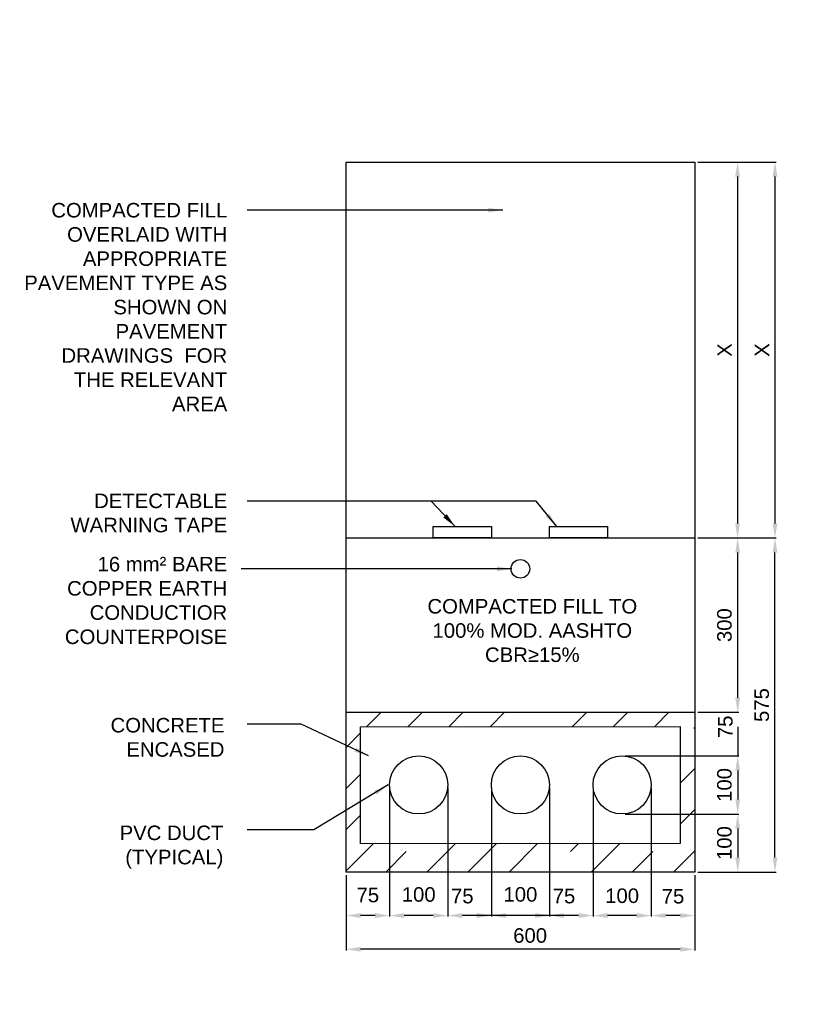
# Model space of a CAD drawing. Header units: metres. Extents: x -4024927 to 10167049, y -539908 to 13839353.
# Tile 33 of 211: x 1377990 to 1379335, y -176509 to -174815. Entities that reach past the tile are written whole.
import ezdxf

# ---------------------------------------------------------------- set-up
doc = ezdxf.new("R2010")
doc.units = ezdxf.units.M
doc.linetypes.add('CONTIUOUS', pattern=[0])
for name, color, linetype in [('B-3-E-AF09$0$e-anno-daro', 40, 'Continuous'), ('B-3-E-AF09$0$E-ANNO-T080', 2, 'Continuous'), ('B-3-E-AF09$0$E-DETL-DIM', 1, 'Continuous'), ('B-3-E-AF09$0$E-DETL-PATT', 10, 'Continuous'), ('B-3-E-AF09$0$EL2', 2, 'Continuous'), ('B-3-E-AF09$0$EL4', 4, 'Continuous'), ('B-3-E-AF09$0$EL7', 7, 'Continuous'), ('EL-AGLI-EQUP-PAPI-N-RefEdit0', 1, 'CONTIUOUS')]:
    doc.layers.add(name, color=color, linetype=linetype)
doc.styles.add('Arial', font='arial.ttf')
doc.styles.add('B-3-E-AF09$0$L100', font='arial.ttf')
doc.dimstyles.new('B-3-E-AF09$0$E-DETAIL', dxfattribs={"dimtxt": 200, "dimasz": 175, "dimexe": 0.18, "dimexo": 0.5, "dimgap": 50, "dimtad": 1, "dimdec": 0, "dimlfac": 0.1, "dimzin": 0, "dimdsep": 46, "dimtxsty": 'B-3-E-AF09$0$L100', "dimcen": 0, "dimadec": 0, "dimazin": 0, "dimtfac": 1, "dimtdec": 0, "dimtofl": 0, "dimtmove": 2, "dimatfit": 3, "dimfxl": 1, "dimtolj": 1, "dimtzin": 0, "dimarcsym": 0})

# ---------------------------------------------------------------- blocks, each defined once
blk = doc.blocks.new('*D1166')
at = {"layer": 'B-3-E-AF09$0$E-DETL-DIM', "color": 2, "linetype": 'Continuous', "lineweight": -2, "transparency": 16777216}
for p, q in [((1379156.5, -175706.9), (1379227.1, -175706.9)), ((1379225.3, -175981.9), (1379225.3, -175731.9)), ((1379156.5, -176006.9), (1379227.1, -176006.9))]:
    blk.add_line(p, q, dxfattribs=at)
at = {"layer": 'B-3-E-AF09$0$E-DETL-DIM', "color": 2, "linetype": 'Continuous', "transparency": 16777216}
for points in [[(1379221.2, -175731.9), (1379229.5, -175731.9), (1379225.3, -175706.9)], [(1379221.2, -175981.9), (1379229.5, -175981.9), (1379225.3, -176006.9)]]:
    blk.add_solid(points, dxfattribs=at)
at = {"layer": 'Defpoints', "color": 0, "linetype": 'Continuous', "transparency": 16777216}
for p in [(1379151.5, -175706.9, 132.2), (1379225.3, -175706.9), (1379151.5, -176006.9, 132.2)]:
    blk.add_point(p, dxfattribs=at)
at = {"layer": 'B-3-E-AF09$0$E-DETL-DIM', "color": 2, "linetype": 'Continuous', "transparency": 16777216, "insert": (1379202.6, -175856.9), "char_height": 25, "attachment_point": 5, "rotation": 90, "style": 'Arial'}
blk.add_mtext('\\A1;300', dxfattribs=at)
blk = doc.blocks.new('*D1167')
at = {"layer": 'B-3-E-AF09$0$E-DETL-DIM', "color": 2, "linetype": 'Continuous', "lineweight": -2, "transparency": 16777216}
for p, q in [((1378626.5, -176136.9), (1378626.5, -176358.5)), ((1378551.5, -176286.9), (1378551.5, -176358.5)), ((1378601.5, -176356.7), (1378576.5, -176356.7))]:
    blk.add_line(p, q, dxfattribs=at)
at = {"layer": 'B-3-E-AF09$0$E-DETL-DIM', "color": 2, "linetype": 'Continuous', "transparency": 16777216}
for points in [[(1378576.5, -176352.5), (1378576.5, -176360.8), (1378551.5, -176356.7)], [(1378601.5, -176352.5), (1378601.5, -176360.8), (1378626.5, -176356.7)]]:
    blk.add_solid(points, dxfattribs=at)
at = {"layer": 'Defpoints', "color": 0, "linetype": 'Continuous', "transparency": 16777216}
for p in [(1378626.5, -176131.9), (1378551.5, -176281.9), (1378551.5, -176356.7)]:
    blk.add_point(p, dxfattribs=at)
at = {"layer": 'B-3-E-AF09$0$E-DETL-DIM', "color": 2, "linetype": 'Continuous', "transparency": 16777216, "insert": (1378589, -176321.5), "char_height": 25, "attachment_point": 5, "style": 'Arial'}
blk.add_mtext('\\A1;75', dxfattribs=at)
blk = doc.blocks.new('*D1168')
at = {"layer": 'B-3-E-AF09$0$E-DETL-DIM', "color": 2, "linetype": 'Continuous', "lineweight": -2, "transparency": 16777216}
for p, q in [((1378801.5, -176136.9), (1378801.5, -176358.4)), ((1378901.5, -176136.9), (1378901.5, -176358.4)), ((1378876.5, -176356.6), (1378826.5, -176356.6))]:
    blk.add_line(p, q, dxfattribs=at)
at = {"layer": 'B-3-E-AF09$0$E-DETL-DIM', "color": 2, "linetype": 'Continuous', "transparency": 16777216}
for points in [[(1378826.5, -176352.5), (1378826.5, -176360.8), (1378801.5, -176356.6)], [(1378876.5, -176352.5), (1378876.5, -176360.8), (1378901.5, -176356.6)]]:
    blk.add_solid(points, dxfattribs=at)
at = {"layer": 'Defpoints', "color": 0, "linetype": 'Continuous', "transparency": 16777216}
for p in [(1378801.5, -176131.9, 132.2), (1378901.5, -176131.9, 132.2), (1378801.5, -176356.6)]:
    blk.add_point(p, dxfattribs=at)
at = {"layer": 'B-3-E-AF09$0$E-DETL-DIM', "color": 2, "linetype": 'Continuous', "transparency": 16777216, "insert": (1378851.5, -176320.4), "char_height": 25, "attachment_point": 5, "style": 'Arial'}
blk.add_mtext('\\A1;100', dxfattribs=at)
blk = doc.blocks.new('*D1169')
at = {"layer": 'B-3-E-AF09$0$E-DETL-DIM', "color": 2, "linetype": 'Continuous', "lineweight": -2, "transparency": 16777216}
for p, q in [((1378901.5, -176136.9), (1378901.5, -176358.4)), ((1378976.5, -176136.9), (1378976.5, -176358.4)), ((1378951.5, -176356.6), (1378926.5, -176356.6))]:
    blk.add_line(p, q, dxfattribs=at)
at = {"layer": 'B-3-E-AF09$0$E-DETL-DIM', "color": 2, "linetype": 'Continuous', "transparency": 16777216}
for points in [[(1378926.5, -176352.5), (1378926.5, -176360.8), (1378901.5, -176356.6)], [(1378951.5, -176352.5), (1378951.5, -176360.8), (1378976.5, -176356.6)]]:
    blk.add_solid(points, dxfattribs=at)
at = {"layer": 'Defpoints', "color": 0, "linetype": 'Continuous', "transparency": 16777216}
for p in [(1378901.5, -176131.9, 132.2), (1378976.5, -176131.9, 264.4), (1378901.5, -176356.6)]:
    blk.add_point(p, dxfattribs=at)
at = {"layer": 'B-3-E-AF09$0$E-DETL-DIM', "color": 2, "linetype": 'Continuous', "transparency": 16777216, "insert": (1378926.5, -176323.3), "char_height": 25, "attachment_point": 5, "style": 'Arial'}
blk.add_mtext('\\A1;75', dxfattribs=at)
blk = doc.blocks.new('*D1170')
at = {"layer": 'B-3-E-AF09$0$E-DETL-DIM', "color": 2, "linetype": 'Continuous', "lineweight": -2, "transparency": 16777216}
for p, q in [((1379225.4, -175981.9), (1379225.4, -175956.9)), ((1379156.5, -176006.9), (1379227.2, -176006.9)), ((1379031.5, -176081.9), (1379227.2, -176081.9)), ((1379225.4, -176106.9), (1379225.4, -176131.9))]:
    blk.add_line(p, q, dxfattribs=at)
at = {"layer": 'B-3-E-AF09$0$E-DETL-DIM', "color": 2, "linetype": 'Continuous', "transparency": 16777216}
for points in [[(1379221.2, -175981.9), (1379229.5, -175981.9), (1379225.4, -176006.9)], [(1379221.2, -176106.9), (1379229.5, -176106.9), (1379225.4, -176081.9)]]:
    blk.add_solid(points, dxfattribs=at)
at = {"layer": 'Defpoints', "color": 0, "linetype": 'Continuous', "transparency": 16777216}
for p in [(1379151.5, -176006.9), (1379225.4, -176006.9), (1379026.5, -176081.9, 132.2)]:
    blk.add_point(p, dxfattribs=at)
at = {"layer": 'B-3-E-AF09$0$E-DETL-DIM', "color": 2, "linetype": 'Continuous', "transparency": 16777216, "insert": (1379204.2, -176031.9), "char_height": 25, "attachment_point": 5, "rotation": 90, "style": 'Arial'}
blk.add_mtext('\\A1;75', dxfattribs=at)
blk = doc.blocks.new('*D1171')
at = {"layer": 'B-3-E-AF09$0$E-DETL-DIM', "color": 2, "linetype": 'Continuous', "lineweight": -2, "transparency": 16777216}
for p, q in [((1378976.5, -176136.9), (1378976.5, -176358.5)), ((1379076.5, -176136.9), (1379076.5, -176358.5)), ((1379051.5, -176356.7), (1379001.5, -176356.7))]:
    blk.add_line(p, q, dxfattribs=at)
at = {"layer": 'B-3-E-AF09$0$E-DETL-DIM', "color": 2, "linetype": 'Continuous', "transparency": 16777216}
for points in [[(1379001.5, -176352.5), (1379001.5, -176360.9), (1378976.5, -176356.7)], [(1379051.5, -176352.5), (1379051.5, -176360.9), (1379076.5, -176356.7)]]:
    blk.add_solid(points, dxfattribs=at)
at = {"layer": 'Defpoints', "color": 0, "linetype": 'Continuous', "transparency": 16777216}
for p in [(1378976.5, -176131.9, 132.2), (1379076.5, -176131.9), (1378976.5, -176356.7)]:
    blk.add_point(p, dxfattribs=at)
at = {"layer": 'B-3-E-AF09$0$E-DETL-DIM', "color": 2, "linetype": 'Continuous', "transparency": 16777216, "insert": (1379026.5, -176322.7), "char_height": 25, "attachment_point": 5, "style": 'Arial'}
blk.add_mtext('\\A1;100', dxfattribs=at)
blk = doc.blocks.new('*D1172')
at = {"layer": 'B-3-E-AF09$0$E-DETL-DIM', "color": 2, "linetype": 'Continuous', "lineweight": -2, "transparency": 16777216}
for p, q in [((1379076.5, -176136.9), (1379076.5, -176358.5)), ((1379151.6, -176286.9), (1379151.6, -176358.5)), ((1379126.6, -176356.7), (1379101.5, -176356.7))]:
    blk.add_line(p, q, dxfattribs=at)
at = {"layer": 'B-3-E-AF09$0$E-DETL-DIM', "color": 2, "linetype": 'Continuous', "transparency": 16777216}
for points in [[(1379101.5, -176352.5), (1379101.5, -176360.9), (1379076.5, -176356.7)], [(1379126.6, -176352.5), (1379126.6, -176360.9), (1379151.6, -176356.7)]]:
    blk.add_solid(points, dxfattribs=at)
at = {"layer": 'Defpoints', "color": 0, "linetype": 'Continuous', "transparency": 16777216}
for p in [(1379076.5, -176131.9, 132.2), (1379151.6, -176281.9), (1379076.5, -176356.7)]:
    blk.add_point(p, dxfattribs=at)
at = {"layer": 'B-3-E-AF09$0$E-DETL-DIM', "color": 2, "linetype": 'Continuous', "transparency": 16777216, "insert": (1379114, -176323.6), "char_height": 25, "attachment_point": 5, "style": 'Arial'}
blk.add_mtext('\\A1;75', dxfattribs=at)
blk = doc.blocks.new('*D1173')
at = {"layer": 'B-3-E-AF09$0$E-DETL-DIM', "color": 2, "linetype": 'Continuous', "lineweight": -2, "transparency": 16777216}
for p, q in [((1379227.5, -175059.9), (1379291.3, -175059.9)), ((1379289.5, -175084.9), (1379289.5, -175681.9)), ((1379220.5, -175706.9), (1379291.3, -175706.9))]:
    blk.add_line(p, q, dxfattribs=at)
at = {"layer": 'B-3-E-AF09$0$E-DETL-DIM', "color": 2, "linetype": 'Continuous', "transparency": 16777216}
for points in [[(1379285.4, -175084.9), (1379293.7, -175084.9), (1379289.5, -175059.9)], [(1379285.4, -175681.9), (1379293.7, -175681.9), (1379289.5, -175706.9)]]:
    blk.add_solid(points, dxfattribs=at)
at = {"layer": 'Defpoints', "color": 0, "linetype": 'Continuous', "transparency": 16777216}
for p in [(1379222.5, -175059.9), (1379215.5, -175706.9), (1379289.5, -175706.9)]:
    blk.add_point(p, dxfattribs=at)
at = {"layer": 'B-3-E-AF09$0$E-DETL-DIM', "color": 2, "linetype": 'Continuous', "transparency": 16777216, "insert": (1379267, -175383.4), "char_height": 25, "attachment_point": 5, "rotation": 90, "style": 'Arial'}
blk.add_mtext('\\A1;X', dxfattribs=at)
blk = doc.blocks.new('*D1103')
at = {"layer": 'B-3-E-AF09$0$E-DETL-DIM', "color": 2, "linetype": 'Continuous', "lineweight": -2, "transparency": 16777216}
for p, q in [((1379156.5, -175059.9), (1379226.9, -175059.9)), ((1379225.1, -175084.9), (1379225.1, -175681.9)), ((1379156.6, -175706.9), (1379226.9, -175706.9))]:
    blk.add_line(p, q, dxfattribs=at)
at = {"layer": 'B-3-E-AF09$0$E-DETL-DIM', "color": 2, "linetype": 'Continuous', "transparency": 16777216}
for points in [[(1379220.9, -175084.9), (1379229.2, -175084.9), (1379225.1, -175059.9)], [(1379220.9, -175681.9), (1379229.2, -175681.9), (1379225.1, -175706.9)]]:
    blk.add_solid(points, dxfattribs=at)
at = {"layer": 'Defpoints', "color": 0, "linetype": 'Continuous', "transparency": 16777216}
for p in [(1379151.5, -175059.9, 97.2), (1379151.6, -175706.9), (1379225.1, -175706.9)]:
    blk.add_point(p, dxfattribs=at)
at = {"layer": 'B-3-E-AF09$0$E-DETL-DIM', "color": 2, "linetype": 'Continuous', "transparency": 16777216, "insert": (1379202.6, -175383.4), "char_height": 25, "attachment_point": 5, "rotation": 90, "style": 'Arial'}
blk.add_mtext('\\A1;X', dxfattribs=at)
blk = doc.blocks.new('*D1104')
at = {"layer": 'B-3-E-AF09$0$E-DETL-DIM', "color": 2, "linetype": 'Continuous', "lineweight": -2, "transparency": 16777216}
for p, q in [((1379156.6, -175706.9), (1379291.3, -175706.9)), ((1379289.5, -176256.9), (1379289.5, -175731.9)), ((1379156.6, -176281.9), (1379291.3, -176281.9))]:
    blk.add_line(p, q, dxfattribs=at)
at = {"layer": 'B-3-E-AF09$0$E-DETL-DIM', "color": 2, "linetype": 'Continuous', "transparency": 16777216}
for points in [[(1379285.4, -175731.9), (1379293.7, -175731.9), (1379289.5, -175706.9)], [(1379285.4, -176256.9), (1379293.7, -176256.9), (1379289.5, -176281.9)]]:
    blk.add_solid(points, dxfattribs=at)
at = {"layer": 'Defpoints', "color": 0, "linetype": 'Continuous', "transparency": 16777216}
for p in [(1379151.6, -175706.9), (1379289.5, -175706.9), (1379151.6, -176281.9, 132.2)]:
    blk.add_point(p, dxfattribs=at)
at = {"layer": 'B-3-E-AF09$0$E-DETL-DIM', "color": 2, "linetype": 'Continuous', "transparency": 16777216, "insert": (1379266.8, -175994.4), "char_height": 25, "attachment_point": 5, "rotation": 90, "style": 'Arial'}
blk.add_mtext('\\A1;575', dxfattribs=at)
blk = doc.blocks.new('*D1105')
at = {"layer": 'B-3-E-AF09$0$E-DETL-DIM', "color": 2, "linetype": 'Continuous', "lineweight": -2, "transparency": 16777216}
for p, q in [((1378551.5, -176286.9), (1378551.5, -176416.5)), ((1379151.5, -176286.9), (1379151.5, -176416.5)), ((1379126.5, -176414.7), (1378576.5, -176414.7))]:
    blk.add_line(p, q, dxfattribs=at)
at = {"layer": 'B-3-E-AF09$0$E-DETL-DIM', "color": 2, "linetype": 'Continuous', "transparency": 16777216}
for points in [[(1378576.5, -176410.5), (1378576.5, -176418.8), (1378551.5, -176414.7)], [(1379126.5, -176410.5), (1379126.5, -176418.8), (1379151.5, -176414.7)]]:
    blk.add_solid(points, dxfattribs=at)
at = {"layer": 'Defpoints', "color": 0, "linetype": 'Continuous', "transparency": 16777216}
for p in [(1378551.5, -176281.9, 132.2), (1379151.5, -176281.9, 132.2), (1378551.5, -176414.7)]:
    blk.add_point(p, dxfattribs=at)
at = {"layer": 'B-3-E-AF09$0$E-DETL-DIM', "color": 2, "linetype": 'Continuous', "transparency": 16777216, "insert": (1378868.2, -176391.1), "char_height": 25, "attachment_point": 5, "style": 'Arial'}
blk.add_mtext('\\A1;600', dxfattribs=at)
blk = doc.blocks.new('*D1106')
at = {"layer": 'B-3-E-AF09$0$E-DETL-DIM', "color": 2, "linetype": 'Continuous', "lineweight": -2, "transparency": 16777216}
for p, q in [((1379031.6, -176081.9), (1379227.2, -176081.9)), ((1379225.4, -176106.9), (1379225.4, -176156.9)), ((1379031.6, -176181.9), (1379227.2, -176181.9))]:
    blk.add_line(p, q, dxfattribs=at)
at = {"layer": 'B-3-E-AF09$0$E-DETL-DIM', "color": 2, "linetype": 'Continuous', "transparency": 16777216}
for points in [[(1379221.2, -176106.9), (1379229.5, -176106.9), (1379225.4, -176081.9)], [(1379221.2, -176156.9), (1379229.5, -176156.9), (1379225.4, -176181.9)]]:
    blk.add_solid(points, dxfattribs=at)
at = {"layer": 'Defpoints', "color": 0, "linetype": 'Continuous', "transparency": 16777216}
for p in [(1379026.6, -176081.9), (1379026.6, -176181.9), (1379225.4, -176181.9)]:
    blk.add_point(p, dxfattribs=at)
at = {"layer": 'B-3-E-AF09$0$E-DETL-DIM', "color": 2, "linetype": 'Continuous', "transparency": 16777216, "insert": (1379202.6, -176131.9), "char_height": 25, "attachment_point": 5, "rotation": 90, "style": 'Arial'}
blk.add_mtext('\\A1;100', dxfattribs=at)
blk = doc.blocks.new('*D1107')
at = {"layer": 'B-3-E-AF09$0$E-DETL-DIM', "color": 2, "linetype": 'Continuous', "lineweight": -2, "transparency": 16777216}
for p, q in [((1379031.6, -176181.9), (1379227.2, -176181.9)), ((1379225.4, -176206.9), (1379225.4, -176256.9)), ((1379156.5, -176281.9), (1379227.2, -176281.9))]:
    blk.add_line(p, q, dxfattribs=at)
at = {"layer": 'B-3-E-AF09$0$E-DETL-DIM', "color": 2, "linetype": 'Continuous', "transparency": 16777216}
for points in [[(1379221.2, -176206.9), (1379229.5, -176206.9), (1379225.4, -176181.9)], [(1379221.2, -176256.9), (1379229.5, -176256.9), (1379225.4, -176281.9)]]:
    blk.add_solid(points, dxfattribs=at)
at = {"layer": 'Defpoints', "color": 0, "linetype": 'Continuous', "transparency": 16777216}
for p in [(1379026.6, -176181.9), (1379151.5, -176281.9), (1379225.4, -176281.9)]:
    blk.add_point(p, dxfattribs=at)
at = {"layer": 'B-3-E-AF09$0$E-DETL-DIM', "color": 2, "linetype": 'Continuous', "transparency": 16777216, "insert": (1379202.6, -176231.9), "char_height": 25, "attachment_point": 5, "rotation": 90, "style": 'Arial'}
blk.add_mtext('\\A1;100', dxfattribs=at)
blk = doc.blocks.new('*D1108')
at = {"layer": 'B-3-E-AF09$0$E-DETL-DIM', "color": 2, "linetype": 'Continuous', "lineweight": -2, "transparency": 16777216}
for p, q in [((1378726.5, -176136.9), (1378726.5, -176358.5)), ((1378626.5, -176174.4), (1378626.5, -176358.5)), ((1378701.5, -176356.7), (1378651.5, -176356.7))]:
    blk.add_line(p, q, dxfattribs=at)
at = {"layer": 'B-3-E-AF09$0$E-DETL-DIM', "color": 2, "linetype": 'Continuous', "transparency": 16777216}
for points in [[(1378651.5, -176352.5), (1378651.5, -176360.9), (1378626.5, -176356.7)], [(1378701.5, -176352.5), (1378701.5, -176360.9), (1378726.5, -176356.7)]]:
    blk.add_solid(points, dxfattribs=at)
at = {"layer": 'Defpoints', "color": 0, "linetype": 'Continuous', "transparency": 16777216}
for p in [(1378726.5, -176131.9, 132.2), (1378626.5, -176169.4), (1378626.5, -176356.7)]:
    blk.add_point(p, dxfattribs=at)
at = {"layer": 'B-3-E-AF09$0$E-DETL-DIM', "color": 2, "linetype": 'Continuous', "transparency": 16777216, "insert": (1378676.5, -176320.5), "char_height": 25, "attachment_point": 5, "style": 'Arial'}
blk.add_mtext('\\A1;100', dxfattribs=at)
blk = doc.blocks.new('*D1109')
at = {"layer": 'B-3-E-AF09$0$E-DETL-DIM', "color": 2, "linetype": 'Continuous', "lineweight": -2, "transparency": 16777216}
for p, q in [((1378726.5, -176136.9), (1378726.5, -176358.5)), ((1378801.5, -176136.9), (1378801.5, -176358.5)), ((1378776.5, -176356.7), (1378751.5, -176356.7))]:
    blk.add_line(p, q, dxfattribs=at)
at = {"layer": 'B-3-E-AF09$0$E-DETL-DIM', "color": 2, "linetype": 'Continuous', "transparency": 16777216}
for points in [[(1378751.5, -176352.5), (1378751.5, -176360.8), (1378726.5, -176356.7)], [(1378776.5, -176352.5), (1378776.5, -176360.8), (1378801.5, -176356.7)]]:
    blk.add_solid(points, dxfattribs=at)
at = {"layer": 'Defpoints', "color": 0, "linetype": 'Continuous', "transparency": 16777216}
for p in [(1378726.5, -176131.9, 132.2), (1378801.5, -176131.9, 0), (1378726.5, -176356.7)]:
    blk.add_point(p, dxfattribs=at)
at = {"layer": 'B-3-E-AF09$0$E-DETL-DIM', "color": 2, "linetype": 'Continuous', "transparency": 16777216, "insert": (1378751.5, -176323.3), "char_height": 25, "attachment_point": 5, "style": 'Arial'}
blk.add_mtext('\\A1;75', dxfattribs=at)

msp = doc.modelspace()

# ---------------------------------------------------------------- hatches: boundary and pattern name
at = {"layer": 'B-3-E-AF09$0$E-DETL-PATT', "linetype": 'Continuous'}
h = msp.add_hatch(dxfattribs=at)
h.set_pattern_fill('JIS_STN_1E', color=252, scale=100)
h.set_pattern_definition([(45, (1340542.09, -81070.03), (-70.71068, 70.71068), []), (45, (1340612.59, -81070.03), (-70.71068, 70.71068), [100, -50])])
h.paths.add_polyline_path([(1379126.5, -176031.21), (1379126.5, -176232.5), (1378576.5, -176233.15), (1378576.5, -176031.85)])
h.paths.add_polyline_path([(1379151.5, -176006.85), (1378551.5, -176006.85), (1378551.5, -176281.85), (1379151.5, -176281.85)])

# ---------------------------------------------------------------- linework, layer by layer
at = {"layer": 'B-3-E-AF09$0$E-DETL-DIM', "color": 2, "linetype": 'Continuous'}
for p, q in [((1379225.37, -176031.85, -4156.05), (1379225.37, -176081.85, -4156.05)), ((1378951.67, -176356.66, -4288.23), (1378751.5, -176356.71, -4288.23))]:
    msp.add_line(p, q, dxfattribs=at)
at = {"layer": 'B-3-E-AF09$0$EL2', "color": 4, "linetype": 'Continuous'}
for p, q in [((1378551.5, -175706.85, -4288.23), (1379151.5, -175706.85, -4288.23)), ((1378551.5, -176006.85, -4156.05), (1379151.5, -176006.85, -4156.05))]:
    msp.add_line(p, q, dxfattribs=at)
at = {"layer": 'B-3-E-AF09$0$EL2', "color": 4, "linetype": 'Continuous', "elevation": -4156.05}
msp.add_lwpolyline([(1378551.5, -175059.9), (1379151.5, -175059.9), (1379151.5, -176281.85), (1378551.5, -176281.85)], close=True, dxfattribs=at)
at = {"layer": 'B-3-E-AF09$0$EL4', "linetype": 'Continuous'}
for points, elevation in [([(1378701.5, -175686.89), (1378801.5, -175686.89), (1378801.5, -175706.85), (1378701.5, -175706.85)], -4288.23), ([(1378901.5, -175686.89), (1379001.5, -175686.89), (1379001.5, -175706.85), (1378901.5, -175706.85)], -4420.42)]:
    msp.add_lwpolyline(points, close=True, dxfattribs=dict(at, elevation=elevation))
at = {"layer": 'B-3-E-AF09$0$EL7', "color": 3, "linetype": 'Continuous', "elevation": -4023.86}
msp.add_lwpolyline([(1378576.5, -176031.85), (1379126.5, -176031.21), (1379126.5, -176232.5), (1378576.5, -176233.15)], close=True, dxfattribs=at)
at = {"layer": 'B-3-E-AF09$0$EL7', "color": 3, "linetype": 'Continuous'}
for centre, radius in [((1378851.5, -175760.02, -4271.7), 16), ((1378676.5, -176131.85, -4023.86), 50), ((1378676.5, -176131.85, -4023.86), 50), ((1378851.5, -176131.85, -4156.05), 50), ((1378851.5, -176131.85, -4156.05), 50), ((1379026.5, -176131.85, -4023.86), 50), ((1379026.5, -176131.85, -4023.86), 50)]:
    msp.add_circle(centre, radius, dxfattribs=at)
at = {"layer": 'EL-AGLI-EQUP-PAPI-N-RefEdit0'}
msp.add_arc((3071061.1, 6743365.78), 7095987.63, 260.537675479, 260.537675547, dxfattribs=at)

# ---------------------------------------------------------------- texts
at = {"layer": 'B-3-E-AF09$0$E-ANNO-T080', "color": 2, "ltscale": 0.5, "char_height": 25, "style": 'Arial'}
for s, insert, width, attachment_point in [('\\pxqr;{\\fArial|b0|i0|c0|p34;COMPACTED FILL OVERLAID WITH APPROPRIATE PAVEMENT TYPE AS SHOWN ON PAVEMENT DRAWINGS  FOR THE RELEVANT AREA}', (1377983.59, -175130.31, -4288.23), 363.5069, 1), ('\\pxqr;{\\fArial|b0|i0|c0|p34;DETECTABLE WARNING TAPE}', (1378073.84, -175630.44, -4288.23), 273.2539, 1), ('\\pxqr;{\\C256;16 mm² BARE COPPER EARTH CONDUCTIOR COUNTERPOISE}', (1378056, -175739.36, -4288.23), 291.0927, 1), ('COMPACTED FILL TO 100% MOD. AASHTO CBR≥15%', (1378871.99, -175811.93, -4156.05), 366.4204, 2), ('\\pxqr;{\\fArial|b0|i0|c0|p34;CONCRETE ENCASED}', (1378152.89, -176016.6, -4156.05), 189.3889, 1), ('\\pxqr;{\\fArial|b0|i0|c0|p34;PVC DUCT (TYPICAL)}', (1378141.5, -176201.82, -4156.05), 198.959, 1)]:
    msp.add_mtext(s, dxfattribs=dict(at, insert=insert, width=width, attachment_point=attachment_point))

# ---------------------------------------------------------------- dimensions: what is measured, and where the dimension line sits
at = {"layer": 'B-3-E-AF09$0$E-DETL-DIM', "color": 2, "linetype": 'Continuous'}
for base, p1, p2, picture, middle in [((1379225.07, -175706.85, -4288.23), (1379151.51, -175059.85, -4191.02), (1379151.55, -175706.85, -4288.23), '*D1103', (1379202.57, -175383.35, -4288.23)), ((1379289.54, -175706.85, -4288.23), (1379222.54, -175059.85, -4288.23), (1379215.49, -175706.85, -4288.23), '*D1173', (1379267.04, -175383.35, -4288.23))]:
    dim = msp.add_linear_dim(base=base, p1=p1, p2=p2, angle=270, text='X', dimstyle='B-3-E-AF09$0$E-DETAIL', override={"dimscale": 10, "dimtxt": 2.5, "dimasz": 2.5, "dimgap": 1, "dimlfac": 1, "dimtxsty": 'Arial', "dimclrd": 2, "dimclre": 2, "dimclrt": 2}, dxfattribs=at)
    dim.commit()
    dim.dimension.update_dxf_attribs({"geometry": picture, "text_midpoint": middle})
for base, p1, p2, angle, picture, middle in [((1379225.34, -175706.85, -4288.23), (1379151.5, -176006.85, -4156.05), (1379151.5, -175706.85, -4156.05), 90, '*D1166', (1379202.56, -175856.85, -4288.23)), ((1379225.36, -176181.85, -4156.05), (1379026.55, -176081.85, -4156.05), (1379026.55, -176181.85, -4156.05), 270, '*D1106', (1379202.59, -176131.85, -4156.05)), ((1379225.36, -176281.9, -4156.05), (1379026.55, -176181.85, -4156.05), (1379151.5, -176281.9, -4156.05), 270, '*D1107', (1379202.59, -176231.88, -4156.05))]:
    dim = msp.add_linear_dim(base=base, p1=p1, p2=p2, angle=angle, dimstyle='B-3-E-AF09$0$E-DETAIL', override={"dimscale": 10, "dimtxt": 2.5, "dimasz": 2.5, "dimgap": 1, "dimlfac": 1, "dimtxsty": 'Arial', "dimclrd": 2, "dimclre": 2, "dimclrt": 2}, dxfattribs=at)
    dim.commit()
    dim.dimension.update_dxf_attribs({"geometry": picture, "text_midpoint": middle})
for base, p1, p2, picture, middle in [((1379289.53, -175706.85, -4288.23), (1379151.55, -176281.85, -4156.05), (1379151.55, -175706.85, -4288.23), '*D1104', (1379266.76, -175994.35, -4288.23)), ((1379225.36, -176006.85, -4156.05), (1379026.5, -176081.85, -4023.86), (1379151.5, -176006.85, -4156.05), '*D1170', (1379204.16, -176031.85, -4156.05))]:
    dim = msp.add_linear_dim(base=base, p1=p1, p2=p2, angle=90, dimstyle='B-3-E-AF09$0$E-DETAIL', override={"dimscale": 10, "dimtxt": 2.5, "dimasz": 2.5, "dimgap": 1, "dimlfac": 1, "dimtxsty": 'Arial', "dimclrd": 2, "dimclre": 2, "dimclrt": 2}, dxfattribs=at)
    dim.commit()
    dim.dimension.update_dxf_attribs({"geometry": picture, "text_midpoint": middle, "dimtype": 160})
for base, p1, p2, picture, middle in [((1378551.5, -176356.66, -4023.86), (1378626.5, -176131.85, -4023.86), (1378551.5, -176281.85, -4023.86), '*D1167', (1378589, -176321.48, -4023.86)), ((1378626.5, -176356.7, -4156.05), (1378726.5, -176131.85, -4023.86), (1378626.5, -176169.36, -4156.05), '*D1108', (1378676.5, -176320.5, -4156.05)), ((1378726.5, -176356.68, -4156.05), (1378801.5, -176131.85, -4156.05), (1378726.5, -176131.85, -4023.86), '*D1109', (1378751.5, -176323.33, -4156.05)), ((1378801.5, -176356.65, -4288.23), (1378901.5, -176131.85, -4156.05), (1378801.5, -176131.85, -4156.05), '*D1168', (1378851.5, -176320.45, -4288.23)), ((1378901.5, -176356.63, -4288.23), (1378976.5, -176131.85, -4023.86), (1378901.5, -176131.85, -4156.05), '*D1169', (1378926.5, -176323.28, -4288.23)), ((1378976.5, -176356.68, -4156.05), (1379076.5, -176131.9, -4156.05), (1378976.5, -176131.85, -4023.86), '*D1171', (1379026.5, -176322.7, -4156.05)), ((1379076.5, -176356.68, -4156.05), (1379151.55, -176281.85, -4156.05), (1379076.5, -176131.85, -4023.86), '*D1172', (1379114, -176323.55, -4156.05)), ((1378551.5, -176414.66, -4288.23), (1379151.5, -176281.85, -4156.05), (1378551.5, -176281.85, -4156.05), '*D1105', (1378868.19, -176391.08, -4288.23))]:
    dim = msp.add_linear_dim(base=base, p1=p1, p2=p2, dimstyle='B-3-E-AF09$0$E-DETAIL', override={"dimscale": 10, "dimtxt": 2.5, "dimasz": 2.5, "dimgap": 1, "dimlfac": 1, "dimtxsty": 'Arial', "dimclrd": 2, "dimclre": 2, "dimclrt": 2}, dxfattribs=at)
    dim.commit()
    dim.dimension.update_dxf_attribs({"geometry": picture, "text_midpoint": middle, "dimtype": 160})

# ---------------------------------------------------------------- leaders
at = {"layer": 'B-3-E-AF09$0$e-anno-daro', "color": 2, "linetype": 'Continuous'}
for points in [[(1378821.06, -175142.68, -4156.05), (1378599.56, -175142.68, -4156.05), (1378381.6, -175142.68, -4156.05)], [(1378739, -175686.89, -4156.05), (1378697.66, -175643.4, -4156.05), (1378381.6, -175643.4, -4156.05)], [(1378914, -175686.89, -4288.23), (1378878.38, -175643.4, -4288.23), (1378406.6, -175643.4, -4288.23)], [(1378836.46, -175760.02, -4156.05), (1378579.31, -175760.07, -4156.05), (1378370.91, -175760.07, -4156.05)], [(1378590.36, -176081.79, -4023.86), (1378474.47, -176027.02, -4023.86), (1378381.6, -176027.49, -4023.86)], [(1378623.87, -176131.92, -4023.86), (1378496.35, -176209.04, -4023.86), (1378381.6, -176209.04, -4023.86)]]:
    msp.add_leader(points, dimstyle='B-3-E-AF09$0$E-DETAIL', override={"dimscale": 10, "dimasz": 2.5}, dxfattribs=at)

doc.saveas('drawing.dxf')
